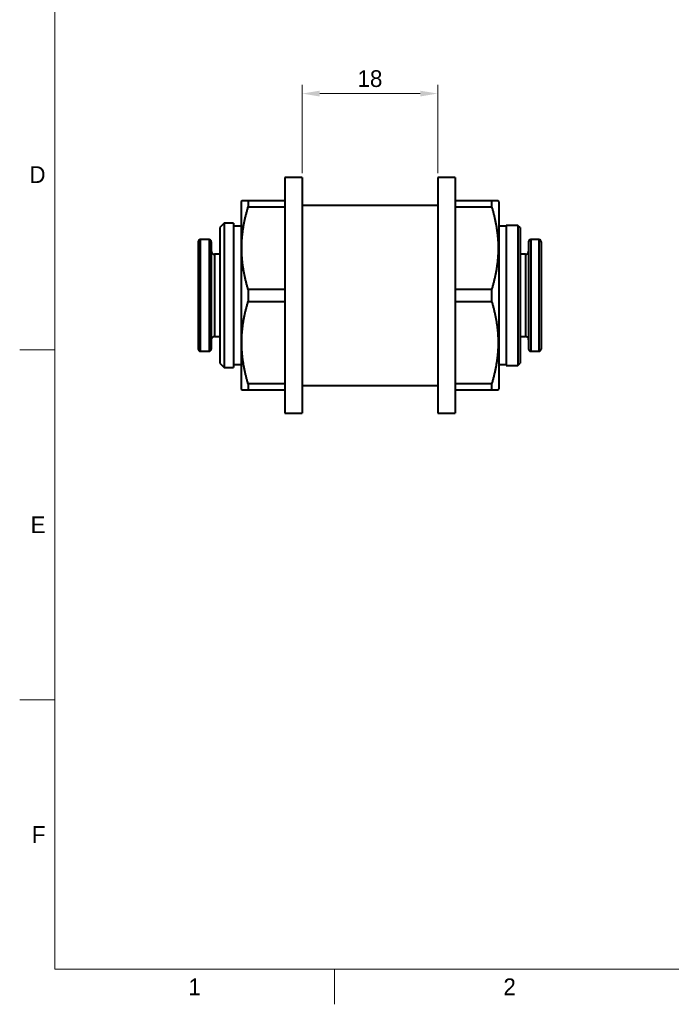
# Model space of a CAD drawing. Header units: millimetres. Extents: x 15 to 205, y 5 to 292.
# Tile 1 of 5: x 15 to 108, y 5 to 146. Entities that reach past the tile are written whole.
import ezdxf

# ---------------------------------------------------------------- set-up
doc = ezdxf.new("R2010")
doc.units = ezdxf.units.MM
for name, color, linetype in [('Anmerkungen', 7, 'Continuous'), ('Begrenzung', 7, 'Continuous'), ('Geometrien', 7, 'Continuous')]:
    doc.layers.add(name, color=color, linetype=linetype)
doc.styles.add('Shapr0', font='txt', dxfattribs={"height": 2.3925})
doc.styles.add('Shapr20', font='txt', dxfattribs={"height": 2.3925})
doc.dimstyles.new('ISO-25', dxfattribs={"dimtxt": 2.5, "dimasz": 2.5, "dimexe": 1.25, "dimexo": 0.625, "dimtad": 1, "dimtxsty": 'Standard', "dimcen": 2.5, "dimadec": 0, "dimazin": 0, "dimtfac": 1, "dimtmove": 0, "dimatfit": 3, "dimfxl": 1, "dimarcsym": 0})

# ---------------------------------------------------------------- blocks, each defined once
blk = doc.blocks.new('*D4')
at = {"layer": 'Anmerkungen', "color": 0, "linetype": 'Continuous', "lineweight": 15}
for p, q in [((55.36, 123.7), (55.36, 136.33)), ((57.86, 135.08), (72.22, 135.08)), ((74.72, 123.7), (74.72, 136.33))]:
    blk.add_line(p, q, dxfattribs=at)
at = {"layer": 'Anmerkungen', "color": 0}
for points in [[(57.86, 135.49), (57.86, 134.66), (55.36, 135.08)], [(72.22, 134.66), (72.22, 135.49), (74.72, 135.08)]]:
    blk.add_solid(points, dxfattribs=at)
at = {"layer": 'Defpoints', "color": 0}
for p in [(74.72, 135.08), (55.36, 123.08), (74.72, 123.08)]:
    blk.add_point(p, dxfattribs=at)
at = {"layer": 'Anmerkungen', "color": 0, "lineweight": 15, "insert": (65.04, 137.2), "char_height": 2.393, "attachment_point": 5, "style": 'Shapr20'}
blk.add_mtext('\\A1;18', dxfattribs=at)

msp = doc.modelspace()

# ---------------------------------------------------------------- linework, layer by layer
at = {"layer": 'Begrenzung', "linetype": 'Continuous', "lineweight": 15}
for p, q in [((20, 287), (20, 10)), ((20, 98.5), (15, 98.5)), ((20, 48.5), (15, 48.5)), ((20, 10), (200, 10)), ((60, 10), (60, 5))]:
    msp.add_line(p, q, dxfattribs=at)
at = {"layer": 'Geometrien', "linetype": 'Continuous', "lineweight": 40}
for p, q in [((55.359, 123.078), (52.868, 123.078)), ((52.868, 123.078), (52.868, 119.753)), ((55.359, 123.078), (55.359, 119.106)), ((74.721, 123.078), (74.721, 119.106)), ((77.212, 123.078), (74.721, 123.078)), ((77.212, 123.078), (77.212, 119.747)), ((46.72, 119.753), (46.635, 119.606)), ((46.635, 119.606), (46.635, 116.127)), ((47.651, 119.753), (46.72, 119.753)), ((47.651, 119.753), (47.651, 118.894)), ((52.868, 119.753), (47.651, 119.753)), ((52.868, 119.753), (52.868, 118.894)), ((82.429, 119.747), (77.212, 119.747)), ((77.212, 119.747), (77.212, 118.894)), ((83.364, 119.747), (82.429, 119.747)), ((82.429, 119.747), (82.429, 118.894)), ((83.445, 119.606), (83.364, 119.747)), ((83.445, 119.606), (83.445, 116.127)), ((47.651, 118.894), (52.868, 118.894)), ((52.868, 118.894), (52.868, 107.103)), ((55.359, 119.106), (55.359, 93.394)), ((74.721, 119.106), (55.359, 119.106)), ((74.721, 119.106), (74.721, 93.394)), ((77.212, 118.894), (82.429, 118.894)), ((77.212, 118.894), (77.212, 107.103)), ((44.206, 116.557), (43.592, 115.943)), ((43.592, 115.943), (43.592, 112.121)), ((44.206, 116.557), (44.206, 95.943)), ((45.555, 116.557), (44.206, 116.557)), ((45.555, 116.557), (45.555, 116.127)), ((46.635, 116.127), (45.555, 116.127)), ((45.555, 116.127), (45.555, 96.373)), ((46.635, 116.127), (46.635, 96.373)), ((83.445, 116.127), (83.445, 96.373)), ((84.525, 116.127), (83.445, 116.127)), ((86.181, 116.25), (84.525, 116.25)), ((84.525, 116.25), (84.525, 116.127)), ((84.525, 116.127), (84.525, 96.373)), ((86.488, 115.943), (86.181, 116.25)), ((86.181, 116.25), (86.181, 96.25)), ((86.488, 115.943), (86.488, 112.121)), ((40.5, 113.919), (40.5, 98.581)), ((42.058, 114.225), (40.807, 114.225)), ((40.807, 114.225), (40.807, 98.275)), ((42.058, 114.225), (42.058, 98.275)), ((42.365, 113.919), (42.365, 112.587)), ((87.715, 113.919), (87.715, 112.587)), ((88.022, 114.225), (88.022, 98.275)), ((89.193, 114.225), (88.022, 114.225)), ((89.193, 114.225), (89.193, 98.275)), ((89.5, 113.919), (89.5, 98.581)), ((42.365, 112.587), (42.365, 99.913)), ((87.715, 112.587), (87.715, 99.913)), ((42.831, 112.121), (42.831, 100.379)), ((43.592, 112.121), (42.831, 112.121)), ((43.592, 112.121), (43.592, 100.379)), ((86.488, 112.121), (86.488, 100.379)), ((87.249, 112.121), (86.488, 112.121)), ((87.249, 112.121), (87.249, 100.379)), ((52.868, 107.103), (47.651, 107.103)), ((47.651, 107.103), (47.651, 105.397)), ((52.868, 107.103), (52.868, 105.397)), ((77.212, 107.103), (77.212, 105.384)), ((82.429, 107.103), (77.212, 107.103)), ((82.429, 107.103), (82.429, 105.384)), ((47.651, 105.397), (52.868, 105.397)), ((52.868, 105.397), (52.868, 93.606)), ((77.212, 105.384), (82.429, 105.384)), ((77.212, 105.384), (77.212, 93.613)), ((42.365, 99.913), (42.365, 98.581)), ((42.831, 100.379), (43.592, 100.379)), ((43.592, 100.379), (43.592, 96.557)), ((86.488, 100.379), (86.488, 96.557)), ((86.488, 100.379), (87.249, 100.379)), ((87.715, 99.913), (87.715, 98.581)), ((40.807, 98.275), (42.058, 98.275)), ((88.022, 98.275), (89.193, 98.275)), ((43.592, 96.557), (44.206, 95.943)), ((44.206, 95.943), (45.555, 95.943)), ((45.555, 96.373), (45.555, 95.943)), ((45.555, 96.373), (46.635, 96.373)), ((46.635, 96.373), (46.635, 92.894)), ((83.445, 96.373), (84.525, 96.373)), ((83.445, 96.373), (83.445, 92.894)), ((84.525, 96.373), (84.525, 96.25)), ((84.525, 96.25), (86.181, 96.25)), ((86.181, 96.25), (86.488, 96.557)), ((46.635, 92.894), (46.716, 92.753)), ((52.868, 93.606), (47.651, 93.606)), ((47.651, 93.606), (47.651, 92.753)), ((52.868, 93.606), (52.868, 92.753)), ((55.359, 93.394), (74.721, 93.394)), ((55.359, 93.394), (55.359, 89.422)), ((74.721, 93.394), (74.721, 89.422)), ((82.429, 93.613), (77.212, 93.613)), ((77.212, 93.613), (77.212, 92.747)), ((82.429, 93.613), (82.429, 92.747)), ((83.36, 92.747), (83.445, 92.894)), ((46.716, 92.753), (47.651, 92.753)), ((47.651, 92.753), (52.868, 92.753)), ((52.868, 92.753), (52.868, 89.422)), ((77.212, 92.747), (77.212, 89.422)), ((77.212, 92.747), (82.429, 92.747)), ((82.429, 92.747), (83.36, 92.747)), ((52.868, 89.422), (55.359, 89.422)), ((74.721, 89.422), (77.212, 89.422))]:
    msp.add_line(p, q, dxfattribs=at)
at = {"layer": 'Geometrien', "linetype": 'Continuous', "lineweight": 40, "flags": 128}
for points in [[(47.651, 107.103), (47.617, 107.216), (47.584, 107.329), (47.551, 107.443), (47.519, 107.556), (47.487, 107.67), (47.456, 107.784), (47.426, 107.898), (47.396, 108.012), (47.366, 108.126), (47.337, 108.24), (47.309, 108.354), (47.281, 108.469), (47.253, 108.584), (47.227, 108.699), (47.201, 108.813), (47.175, 108.928), (47.15, 109.043), (47.126, 109.158), (47.102, 109.273), (47.079, 109.389), (47.057, 109.504), (47.035, 109.619), (47.014, 109.735), (46.994, 109.85), (46.974, 109.966), (46.955, 110.082), (46.937, 110.198), (46.919, 110.314), (46.902, 110.431), (46.886, 110.547), (46.87, 110.663), (46.856, 110.779), (46.841, 110.896), (46.828, 111.012), (46.815, 111.128), (46.804, 111.245), (46.792, 111.361), (46.782, 111.478), (46.772, 111.595), (46.764, 111.711), (46.755, 111.828), (46.748, 111.945), (46.741, 112.063), (46.736, 112.18), (46.73, 112.297), (46.726, 112.412), (46.723, 112.528), (46.72, 112.644), (46.718, 112.759), (46.717, 112.875), (46.716, 112.991), (46.717, 113.106), (46.718, 113.222), (46.72, 113.337), (46.722, 113.453), (46.726, 113.569), (46.73, 113.684), (46.735, 113.8), (46.74, 113.916), (46.747, 114.033), (46.754, 114.149), (46.761, 114.248), (46.768, 114.347), (46.776, 114.447), (46.784, 114.546), (46.793, 114.646), (46.803, 114.745), (46.813, 114.844), (46.823, 114.943), (46.835, 115.043), (46.846, 115.142), (46.858, 115.241), (46.871, 115.34), (46.887, 115.459), (46.904, 115.578), (46.921, 115.696), (46.939, 115.815), (46.958, 115.933), (46.978, 116.052), (46.998, 116.17), (47.019, 116.288), (47.041, 116.406), (47.063, 116.524), (47.086, 116.642), (47.11, 116.76), (47.134, 116.878), (47.159, 116.995), (47.185, 117.113), (47.211, 117.23), (47.238, 117.348), (47.266, 117.465), (47.294, 117.582), (47.323, 117.699), (47.353, 117.819), (47.383, 117.939), (47.415, 118.059), (47.447, 118.178), (47.479, 118.298), (47.513, 118.417), (47.546, 118.537), (47.581, 118.656), (47.616, 118.775), (47.651, 118.894)], [(82.429, 118.894), (82.463, 118.781), (82.496, 118.668), (82.529, 118.554), (82.561, 118.441), (82.593, 118.327), (82.624, 118.213), (82.654, 118.099), (82.684, 117.985), (82.714, 117.871), (82.743, 117.757), (82.771, 117.643), (82.799, 117.528), (82.827, 117.413), (82.853, 117.298), (82.879, 117.184), (82.905, 117.069), (82.93, 116.954), (82.954, 116.839), (82.978, 116.724), (83.001, 116.608), (83.023, 116.493), (83.045, 116.378), (83.066, 116.262), (83.086, 116.147), (83.106, 116.031), (83.125, 115.915), (83.143, 115.799), (83.161, 115.683), (83.178, 115.566), (83.194, 115.45), (83.21, 115.334), (83.224, 115.218), (83.239, 115.101), (83.252, 114.985), (83.265, 114.869), (83.276, 114.752), (83.288, 114.636), (83.298, 114.519), (83.308, 114.402), (83.317, 114.286), (83.325, 114.169), (83.332, 114.052), (83.339, 113.934), (83.345, 113.817), (83.35, 113.7), (83.354, 113.585), (83.357, 113.469), (83.36, 113.353), (83.362, 113.238), (83.363, 113.122), (83.364, 113.006), (83.363, 112.891), (83.362, 112.775), (83.36, 112.66), (83.358, 112.544), (83.354, 112.428), (83.35, 112.313), (83.345, 112.197), (83.34, 112.081), (83.333, 111.964), (83.326, 111.848), (83.319, 111.749), (83.312, 111.65), (83.304, 111.55), (83.296, 111.451), (83.287, 111.351), (83.277, 111.252), (83.267, 111.153), (83.257, 111.054), (83.245, 110.954), (83.234, 110.855), (83.222, 110.756), (83.209, 110.657), (83.193, 110.538), (83.176, 110.419), (83.159, 110.301), (83.141, 110.182), (83.122, 110.064), (83.102, 109.945), (83.082, 109.827), (83.061, 109.709), (83.039, 109.591), (83.017, 109.473), (82.994, 109.355), (82.97, 109.237), (82.946, 109.119), (82.921, 109.002), (82.895, 108.884), (82.869, 108.767), (82.842, 108.649), (82.814, 108.532), (82.786, 108.415), (82.757, 108.298), (82.727, 108.178), (82.697, 108.058), (82.665, 107.938), (82.633, 107.819), (82.601, 107.699), (82.567, 107.58), (82.534, 107.46), (82.499, 107.341), (82.464, 107.222), (82.429, 107.103)], [(47.651, 93.606), (47.617, 93.719), (47.584, 93.832), (47.551, 93.946), (47.519, 94.059), (47.487, 94.173), (47.456, 94.287), (47.426, 94.401), (47.396, 94.515), (47.366, 94.629), (47.337, 94.743), (47.309, 94.857), (47.281, 94.972), (47.253, 95.087), (47.227, 95.202), (47.201, 95.316), (47.175, 95.431), (47.15, 95.546), (47.126, 95.661), (47.102, 95.776), (47.079, 95.892), (47.057, 96.007), (47.035, 96.122), (47.014, 96.238), (46.994, 96.353), (46.974, 96.469), (46.955, 96.585), (46.937, 96.701), (46.919, 96.817), (46.902, 96.934), (46.886, 97.05), (46.87, 97.166), (46.856, 97.282), (46.841, 97.399), (46.828, 97.515), (46.815, 97.631), (46.804, 97.748), (46.792, 97.864), (46.782, 97.981), (46.772, 98.098), (46.764, 98.214), (46.755, 98.331), (46.748, 98.448), (46.741, 98.566), (46.736, 98.683), (46.73, 98.8), (46.726, 98.915), (46.723, 99.031), (46.72, 99.147), (46.718, 99.262), (46.717, 99.378), (46.716, 99.494), (46.717, 99.609), (46.718, 99.725), (46.72, 99.84), (46.722, 99.956), (46.726, 100.072), (46.73, 100.187), (46.735, 100.303), (46.74, 100.419), (46.747, 100.536), (46.754, 100.652), (46.761, 100.751), (46.768, 100.85), (46.776, 100.95), (46.784, 101.049), (46.793, 101.149), (46.803, 101.248), (46.813, 101.347), (46.823, 101.446), (46.835, 101.546), (46.846, 101.645), (46.858, 101.744), (46.871, 101.843), (46.887, 101.962), (46.904, 102.081), (46.921, 102.199), (46.939, 102.318), (46.958, 102.436), (46.978, 102.555), (46.998, 102.673), (47.019, 102.791), (47.041, 102.909), (47.063, 103.027), (47.086, 103.145), (47.11, 103.263), (47.134, 103.381), (47.159, 103.498), (47.185, 103.616), (47.211, 103.733), (47.238, 103.851), (47.266, 103.968), (47.294, 104.085), (47.323, 104.202), (47.353, 104.322), (47.383, 104.442), (47.415, 104.562), (47.447, 104.681), (47.479, 104.801), (47.513, 104.92), (47.546, 105.04), (47.581, 105.159), (47.616, 105.278), (47.651, 105.397)], [(82.429, 105.384), (82.464, 105.265), (82.499, 105.146), (82.533, 105.028), (82.567, 104.909), (82.6, 104.789), (82.632, 104.67), (82.664, 104.551), (82.695, 104.431), (82.726, 104.312), (82.756, 104.192), (82.785, 104.072), (82.814, 103.952), (82.842, 103.832), (82.87, 103.712), (82.897, 103.592), (82.923, 103.471), (82.948, 103.35), (82.973, 103.23), (82.997, 103.109), (83.021, 102.988), (83.043, 102.867), (83.065, 102.746), (83.086, 102.625), (83.107, 102.504), (83.127, 102.383), (83.146, 102.261), (83.164, 102.14), (83.181, 102.018), (83.198, 101.896), (83.214, 101.774), (83.227, 101.67), (83.239, 101.567), (83.251, 101.463), (83.262, 101.359), (83.273, 101.255), (83.283, 101.15), (83.292, 101.046), (83.301, 100.942), (83.309, 100.838), (83.317, 100.733), (83.324, 100.629), (83.33, 100.524), (83.336, 100.416), (83.342, 100.307), (83.346, 100.199), (83.35, 100.09), (83.353, 99.982), (83.356, 99.873), (83.358, 99.764), (83.359, 99.656), (83.36, 99.547), (83.36, 99.438), (83.359, 99.33), (83.358, 99.221), (83.356, 99.112), (83.353, 99.004), (83.35, 98.895), (83.346, 98.786), (83.341, 98.676), (83.335, 98.567), (83.329, 98.458), (83.323, 98.349), (83.314, 98.23), (83.305, 98.11), (83.296, 97.991), (83.285, 97.872), (83.274, 97.754), (83.262, 97.635), (83.249, 97.516), (83.235, 97.397), (83.221, 97.278), (83.206, 97.16), (83.19, 97.041), (83.173, 96.923), (83.156, 96.804), (83.138, 96.686), (83.119, 96.568), (83.1, 96.45), (83.079, 96.332), (83.059, 96.214), (83.037, 96.096), (83.015, 95.978), (82.992, 95.86), (82.968, 95.743), (82.944, 95.625), (82.919, 95.508), (82.893, 95.391), (82.867, 95.273), (82.84, 95.156), (82.813, 95.039), (82.785, 94.923), (82.756, 94.806), (82.726, 94.686), (82.696, 94.566), (82.664, 94.447), (82.632, 94.327), (82.6, 94.208), (82.567, 94.089), (82.533, 93.97), (82.499, 93.851), (82.464, 93.732), (82.429, 93.613)]]:
    msp.add_lwpolyline(points, dxfattribs=at)
at = {"layer": 'Geometrien', "linetype": 'Continuous', "lineweight": 40}
for centre, radius, start, end in [((40.807, 113.919), 0.307, 90, 180), ((42.058, 113.919), 0.307, 0, 90), ((88.022, 113.919), 0.307, 90, 180), ((89.193, 113.919), 0.307, 0, 90), ((42.831, 112.587), 0.466, 180, 270), ((87.249, 112.587), 0.466, 270, 0), ((42.831, 99.913), 0.466, 90, 180), ((87.249, 99.913), 0.466, 0, 90), ((40.807, 98.581), 0.307, 180, 270), ((42.058, 98.581), 0.307, 270, 0), ((88.022, 98.581), 0.307, 180, 270), ((89.193, 98.581), 0.307, 270, 0)]:
    msp.add_arc(centre, radius, start, end, dxfattribs=at)

# ---------------------------------------------------------------- texts
at = {"layer": 'Begrenzung', "linetype": 'Continuous', "lineweight": 15, "char_height": 2.393, "width": 2.3925, "style": 'Shapr0'}
for s, insert, attachment_point in [('D', (18.696, 123.5), 6), ('E', (18.696, 73.5), 6), ('F', (18.696, 29.25), 6), ('1', (40, 8.696), 2), ('2', (85, 8.696), 2)]:
    msp.add_mtext(s, dxfattribs=dict(at, insert=insert, attachment_point=attachment_point))

# ---------------------------------------------------------------- dimensions: what is measured, and where the dimension line sits
at = {"layer": 'Anmerkungen', "linetype": 'Continuous', "lineweight": 15}
dim = msp.add_linear_dim(base=(74.721, 135.078), p1=(55.359, 123.078), p2=(74.721, 123.078), dimstyle='ISO-25', override={"dimscale": 1, "dimgap": 0.7, "dimdec": 2, "dimlfac": 1, "dimrnd": 0.01, "dimzin": 8, "dimdsep": 44, "dimtxsty": 'Shapr20', "dimse1": 0, "dimse2": 0, "dimadec": 2, "dimtol": 0, "dimlim": 0, "dimtp": 0, "dimtm": 0, "dimtfac": 0.6, "dimtdec": 8, "dimfrac": 2, "dimtolj": 1, "dimlwd": 15, "dimlwe": 15}, dxfattribs=at)
dim.commit()
dim.dimension.update_dxf_attribs({"geometry": '*D4', "text_midpoint": (65.04, 135.078), "dimtype": 160})

doc.saveas('drawing.dxf')
